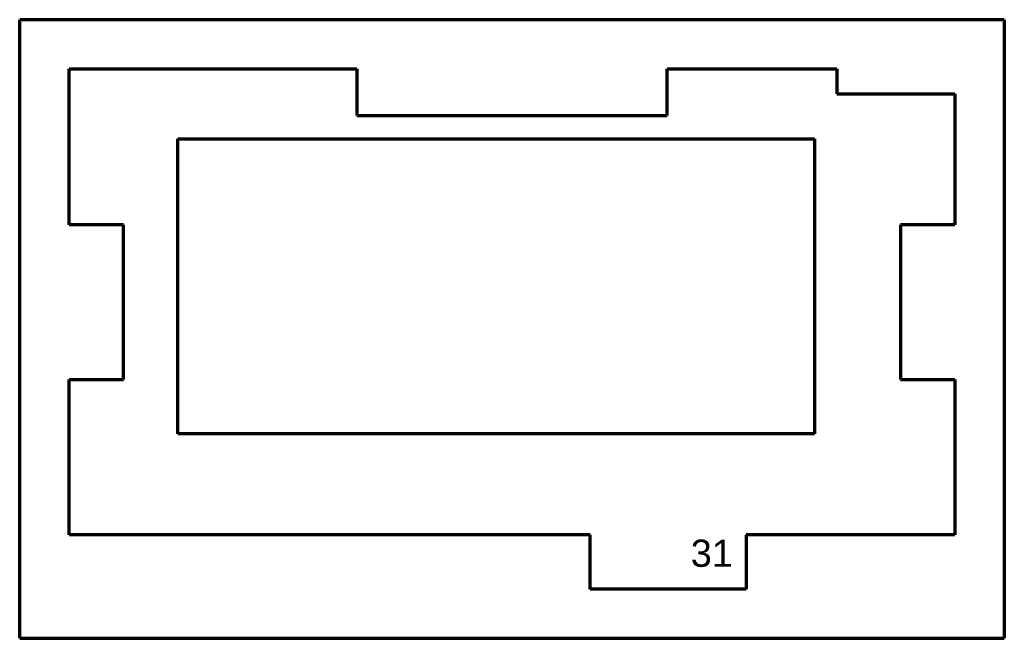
# Model space of a CAD drawing. Header units: millimetres. Extents: x 72 to 199, y 75 to 154.
import ezdxf

# ---------------------------------------------------------------- set-up
doc = ezdxf.new("R2010")
doc.units = ezdxf.units.MM
doc.layers.add('1', color=7, linetype='Continuous', true_color=0xffffff)
doc.styles.add('Arial', font='Arial')

msp = doc.modelspace()

# ---------------------------------------------------------------- linework, layer by layer
at = {"layer": '1', "color": 8, "linetype": 'Continuous', "lineweight": 70}
for p, q in [((72.180386, 74.724357), (72.180386, 154.424357)), ((198.980386, 154.424357), (72.180386, 154.424357)), ((198.980386, 154.424357), (198.980386, 74.724357)), ((72.180386, 74.724357), (198.980386, 74.724357))]:
    msp.add_line(p, q, dxfattribs=at)
at = {"layer": '1', "color": 175, "linetype": 'Continuous', "lineweight": 70}
for p, q in [((78.530386, 148.074357), (115.580386, 148.074357)), ((78.530386, 127.974357), (78.530386, 148.074357)), ((115.580386, 148.074357), (115.580386, 142.074357)), ((155.580386, 148.074357), (177.430386, 148.074357)), ((155.580386, 142.074357), (155.580386, 148.074357)), ((177.430386, 148.074357), (177.430386, 144.874357)), ((177.430386, 144.874357), (192.630386, 144.874357)), ((192.630386, 144.874357), (192.630386, 127.974357)), ((115.580386, 142.074357), (155.580386, 142.074357)), ((92.530386, 101.074357), (92.530386, 139.074357)), ((92.530386, 139.074357), (174.530386, 139.074357)), ((174.530386, 139.074357), (174.530386, 101.074357)), ((85.530386, 127.974357), (78.530386, 127.974357)), ((85.530386, 108.074357), (85.530386, 127.974357)), ((185.630386, 127.974357), (185.630386, 108.074357)), ((192.630386, 127.974357), (185.630386, 127.974357)), ((78.530386, 108.074357), (85.530386, 108.074357)), ((78.530386, 88.074357), (78.530386, 108.074357)), ((185.630386, 108.074357), (192.630386, 108.074357)), ((192.630386, 108.074357), (192.630386, 88.074357)), ((174.530386, 101.074357), (92.530386, 101.074357)), ((145.630386, 88.074357), (78.530386, 88.074357)), ((145.630386, 81.074357), (145.630386, 88.074357)), ((165.730386, 88.074357), (165.730386, 81.074357)), ((192.630386, 88.074357), (165.730386, 88.074357)), ((165.730386, 81.074357), (145.630386, 81.074357))]:
    msp.add_line(p, q, dxfattribs=at)

# ---------------------------------------------------------------- texts
at = {"layer": '1', "color": 18, "linetype": 'Continuous', "lineweight": 13, "insert": (158.596773, 71.664063), "char_height": 3.5, "attachment_point": 7, "line_spacing_factor": 1.047437, "style": 'Arial'}
msp.add_mtext('\\fArial|b0|i0;\\W1.0000;31\\P\\P ', dxfattribs=at)

doc.saveas('drawing.dxf')
